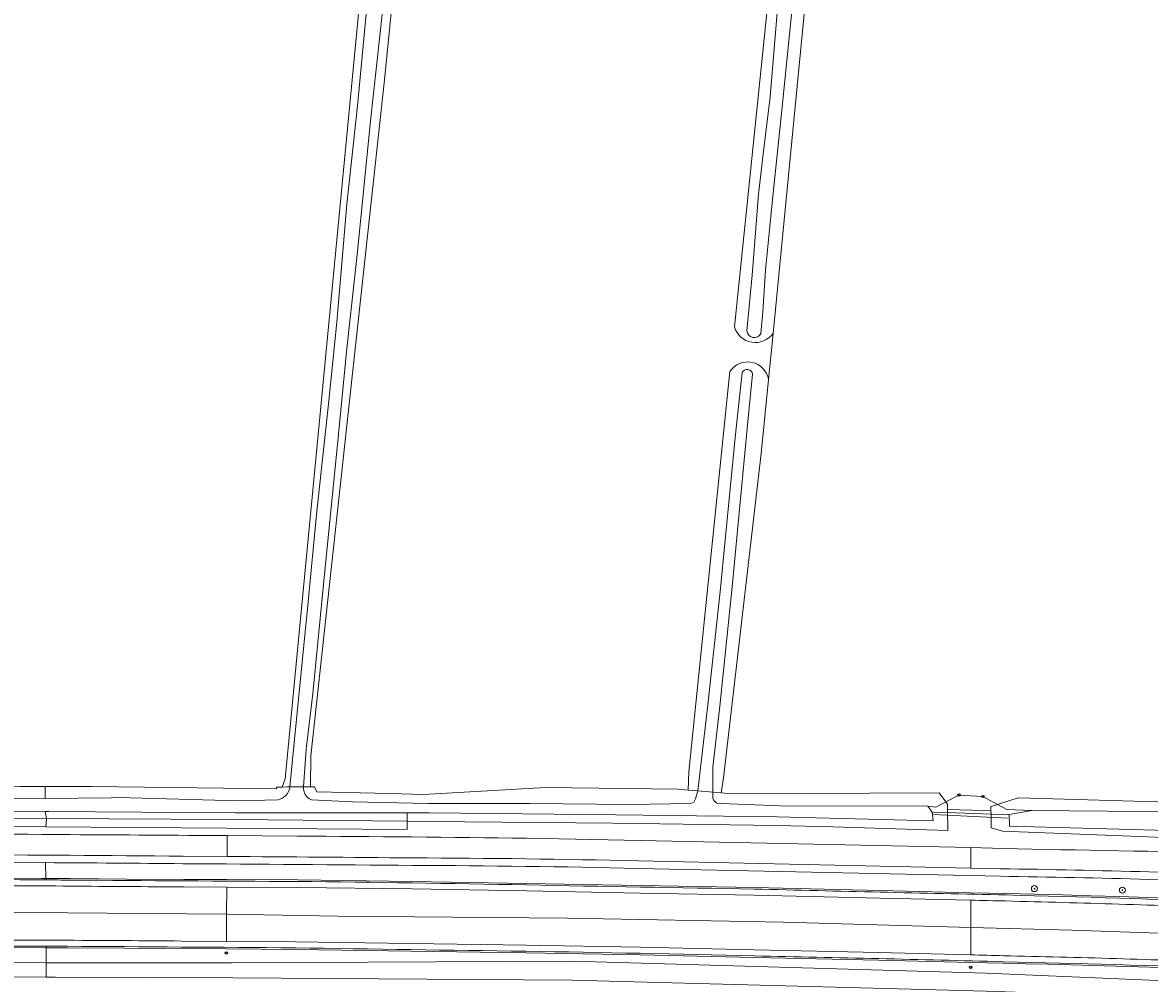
# Model space of a CAD drawing. Header units: metres. Extents: x 149984 to 156489, y 469398 to 478068.
# Tile 53 of 256: x 152804 to 152953, y 471116 to 471244. Entities that reach past the tile are written whole.
import ezdxf
from ezdxf.enums import TextEntityAlignment as Align

# ---------------------------------------------------------------- set-up
doc = ezdxf.new("R2010")
doc.units = ezdxf.units.M
doc.header["$LTSCALE"] = 0.75
for name, color, linetype, lineweight in [('B-WE-GR-BOOM-S', 252, 'Continuous', 25), ('B-WE-GR-GRAS-GV', 252, 'Continuous', 13), ('B-WE-GR-GROENVOORZIENING-GV', 252, 'Continuous', 18), ('B-WE-IE-MEUBILAIR-S', 252, 'Continuous', 25), ('B-WE-KW-KUNSTWERK_DUIKER-G', 6, 'Continuous', 18), ('B-WE-OG-TERREIN_OEVER-GV', 252, 'Continuous', 18), ('B-WE-OG-WATER-GV', 252, 'Continuous', 18), ('B-WE-OG-WATER_SLOOT-GV', 252, 'Continuous', 18), ('B-WE-VH-GESLOTENVERHARDING-GV', 252, 'Continuous', 18), ('B-WE-VH-HALFVERHARDING-GV', 252, 'Continuous', 18)]:
    doc.layers.add(name, color=color, linetype=linetype, lineweight=lineweight)
doc.styles.add('NLCS-ISO', font='NLCS-ISO.ttf')

# ---------------------------------------------------------------- blocks, each defined once
blk = doc.blocks.new('SIE-MEUBILAIR_PAAL-SO')
blk.add_circle((0, 0), 0.75)
blk = doc.blocks.new('SIE-MEUBILAIR_PAAL_HECTOMETER-SO')
blk.add_circle((0, 0), 0.75)
at = {"style": 'NLCS-ISO'}
blk.add_text('hm', height=0.75, dxfattribs=at).set_placement((0.16, 0.07), align=Align.MIDDLE_CENTER)
blk = doc.blocks.new('SGR-BOOM_GBKN-SO')
at = {"linetype": 'ByBlock', "lineweight": 18}
h = blk.add_hatch(color=0, dxfattribs=at)
h.dxf.hatch_style = 1
edge = h.paths.add_edge_path()
edge.add_arc((0, 0), 0.25, 0, 360)
at = {"color": 0, "linetype": 'ByBlock', "lineweight": 18}
for radius in [2, 0.25]:
    blk.add_circle((0, 0), radius, dxfattribs=at)
at = {"color": 0, "linetype": 'ByBlock', "lineweight": 18, "style": 'NLCS-ISO'}
blk.add_attdef('SOORT', (2.5, 0), '', height=1.5, dxfattribs=at)

msp = doc.modelspace()

# ---------------------------------------------------------------- linework, layer by layer
at = {"layer": 'B-WE-GR-GRAS-GV', "flags": 128}
msp.add_lwpolyline([(152812.698, 471142.421), (152837.302, 471142.136), (152837.328, 471142.357), (152838.061, 471142.363), (152838.467, 471143.473), (152854.738, 471313.335), (152854.209, 471315.055), (152800.213, 471322.008), (152793.123, 471322.92), (152744.275, 471329.21), (152742.688, 471325.771), (152730.366, 471200.092), (152722.844, 471145.457), (152723.879, 471142.916), (152726.784, 471142.76), (152751.99, 471142.722), (152775.004, 471142.677), (152803.228, 471142.448), (152806.529, 471142.439)], close=True, dxfattribs=at)
for points in [[(152898.266, 471203.576), (152908.851, 471306.573), (152907.264, 471308.69), (152886.425, 471311.355), (152879.258, 471312.272), (152861.755, 471314.51), (152859.374, 471313.452), (152851.701, 471236.458), (152841.911, 471146.5), (152841.862, 471142.396), (152842.398, 471142.401), (152842.702, 471141.724), (152852.422, 471141.481), (152856.862, 471141.37), (152873.096, 471142.307), (152890.752, 471142.073), (152892.086, 471141.962), (152892.182, 471144.383), (152897.655, 471197.635)], [(152979.882, 471299.706), (152955.458, 471302.791), (152949.308, 471303.567), (152915.985, 471307.776), (152913.845, 471306.944), (152913.604, 471306.85), (152913.468, 471305.469), (152909.371, 471263.988), (152903.389, 471202.705), (152902.791, 471196.58), (152901.83, 471186.729), (152896.803, 471143.602), (152896.485, 471141.594), (152897.882, 471141.477), (152925.498, 471141.572), (152926.396, 471140.38), (152928.133, 471141.293), (152931.328, 471141.106), (152933.266, 471140.044), (152936.023, 471140.911), (152966.831, 471140.058)], [(152902.791, 471196.58), (152903.389, 471202.705)]]:
    msp.add_lwpolyline(points, dxfattribs=at)
at = {"layer": 'B-WE-GR-GRAS-GV'}
for points in [[(152903.389, 471202.705, -0.6271308), (152898.266, 471203.576)], [(152897.655, 471197.635, -0.6842305), (152902.791, 471196.58)]]:
    msp.add_lwpolyline(points, format="xyb", dxfattribs=at)
at = {"layer": 'B-WE-GR-GROENVOORZIENING-GV', "flags": 128}
for points in [[(152931.328, 471141.106), (152928.133, 471141.293), (152926.396, 471140.38), (152926.605, 471140.103), (152926.617, 471139.362), (152929.808, 471139.292), (152932.39, 471139.236), (152932.38, 471139.765), (152933.266, 471140.044)], [(152806.739, 471138.169), (152777.918, 471137.995), (152746.016, 471137.845), (152718.577, 471137.418), (152690.347, 471137.155), (152666.164, 471136.134), (152640.37, 471134.995), (152620.889, 471133.759), (152597.816, 471131.851), (152575.772, 471129.662), (152552.74, 471127.112), (152526.86, 471124.041), (152511.251, 471121.934), (152511.397, 471120.895), (152551.981, 471125.915), (152597.524, 471130.597), (152627.679, 471132.923), (152644.004, 471133.857), (152673.2, 471135.221), (152719.078, 471136.548), (152764.437, 471137.138), (152806.649, 471137.06)], [(152806.649, 471137.06), (152854.693, 471136.73), (152854.703, 471137.805), (152831.616, 471138.051), (152806.739, 471138.169)], [(152926.617, 471139.362), (152926.623, 471138.958), (152932.399, 471138.77), (152932.39, 471139.236), (152929.808, 471139.292)]]:
    msp.add_lwpolyline(points, close=True, dxfattribs=at)
for points in [[(152970.91, 471134.991), (152952.169, 471135.764), (152933.912, 471136.497), (152932.433, 471136.917), (152932.407, 471138.331), (152932.399, 471138.77), (152926.623, 471138.958), (152926.628, 471138.627), (152926.651, 471137.234), (152926.661, 471136.59), (152911.395, 471137.046), (152903.883, 471137.235), (152882.064, 471137.54), (152857.456, 471137.776), (152854.703, 471137.805), (152854.693, 471136.73), (152806.649, 471137.06), (152764.437, 471137.138)], [(152830.76, 471135.894), (152840.136, 471135.83)], [(152870.647, 471135.54), (152885.749, 471135.255), (152929.699, 471134.294), (152933.996, 471134.2)], [(152802.255, 471130.236), (152806.052, 471130.21), (152806.612, 471130.206), (152806.596, 471132.301), (152794.777, 471132.345)], [(152794.777, 471132.345), (152806.596, 471132.301)], [(152806.596, 471132.301), (152806.612, 471130.206), (152809.848, 471130.178), (152817.428, 471130.121), (152825.007, 471130.071), (152830.718, 471130.038), (152840.172, 471129.993), (152855.39, 471129.802), (152870.603, 471129.537), (152885.762, 471129.254), (152900.924, 471128.991), (152917.663, 471128.577), (152929.722, 471128.301), (152932.059, 471128.249), (152934.4, 471128.199), (152938.172, 471128.102), (152941.944, 471128), (152945.715, 471127.891), (152949.486, 471127.777), (152953.257, 471127.658), (152957.028, 471127.533)], [(152830.741, 471133.125), (152824.884, 471133.163)], [(152933.661, 471131.489), (152929.699, 471131.576), (152885.479, 471132.542)], [(152885.456, 471131.542), (152933.643, 471130.489)], [(152933.643, 471130.489), (152885.456, 471131.542)], [(152806.614, 471130.006), (152806.612, 471130.206), (152806.052, 471130.21), (152802.255, 471130.236)], [(152957.028, 471127.533), (152953.257, 471127.658), (152949.486, 471127.777), (152945.715, 471127.891), (152941.944, 471128), (152938.172, 471128.102), (152934.4, 471128.199), (152932.059, 471128.249), (152929.722, 471128.301), (152917.663, 471128.577), (152900.924, 471128.991), (152885.762, 471129.254), (152870.603, 471129.537), (152855.39, 471129.802), (152840.172, 471129.993), (152830.718, 471130.038), (152825.007, 471130.071), (152817.428, 471130.121), (152809.848, 471130.178), (152806.612, 471130.206), (152806.614, 471130.006)], [(152929.699, 471120.033), (152917.49, 471120.335), (152900.94, 471120.694), (152885.743, 471121.038), (152870.544, 471121.315), (152855.202, 471121.531), (152839.86, 471121.76), (152830.665, 471121.831), (152824.688, 471121.875)], [(152775.33, 471119.011), (152806.666, 471118.965), (152806.666, 471120.983), (152801.938, 471120.997)], [(152801.938, 471120.997), (152806.666, 471120.983), (152806.666, 471121.184)], [(152806.666, 471121.184), (152809.512, 471121.175)], [(152809.512, 471121.175), (152806.666, 471121.184), (152806.666, 471120.983), (152809.511, 471120.975), (152817.095, 471120.927), (152824.681, 471120.875), (152830.657, 471120.831), (152839.849, 471120.76), (152855.188, 471120.531), (152870.528, 471120.315), (152885.723, 471120.038), (152900.918, 471119.694), (152917.467, 471119.335), (152929.674, 471119.034), (152931.842, 471118.977), (152934.014, 471118.919), (152937.016, 471118.853), (152940.014, 471118.782), (152943.013, 471118.706), (152946.011, 471118.624), (152949.009, 471118.538), (152952.007, 471118.446), (152955.005, 471118.349)], [(152955.005, 471118.349), (152952.007, 471118.446), (152949.009, 471118.538), (152946.011, 471118.624), (152943.013, 471118.706), (152940.014, 471118.782), (152937.016, 471118.853), (152934.014, 471118.919), (152931.842, 471118.977), (152929.674, 471119.034), (152917.467, 471119.335), (152900.918, 471119.694), (152885.723, 471120.038), (152870.528, 471120.315), (152855.188, 471120.531), (152839.849, 471120.76), (152830.657, 471120.831), (152824.681, 471120.875), (152817.095, 471120.927), (152809.511, 471120.975), (152806.666, 471120.983), (152806.666, 471118.965), (152807.564, 471118.964), (152831.325, 471118.993), (152876.712, 471119.204), (152931.744, 471117.595), (152983.53, 471115.383)]]:
    msp.add_lwpolyline(points, dxfattribs=at)
at = {"layer": 'B-WE-GR-GROENVOORZIENING-GV'}
for points in [[(152779.688, 471136.116, -0.0034115), (152809.881, 471136.031)], [(152809.881, 471136.031, -0.0001517), (152830.76, 471135.894)], [(152840.136, 471135.83, -0.002491), (152870.647, 471135.54)], [(152933.996, 471134.2, 0.0035356), (152964.826, 471133.673)], [(152824.884, 471133.163, 0.0018604), (152794.781, 471133.345)], [(152806.596, 471132.301, -0.001094), (152824.876, 471132.163)], [(152824.876, 471132.163, 0.001094), (152806.596, 471132.301)], [(152824.876, 471132.163, -0.0006532), (152855.483, 471131.931)], [(152855.483, 471131.931, 0.0006532), (152824.876, 471132.163)], [(152855.489, 471132.931, 0.0005177), (152830.741, 471133.125)], [(152885.479, 471132.542, 0.0047683), (152855.489, 471132.931)], [(152855.483, 471131.931, -0.0047715), (152885.456, 471131.542)], [(152885.456, 471131.542, 0.0047715), (152855.483, 471131.931)], [(152953.412, 471131.07, 0.0036954), (152933.661, 471131.489)], [(152974.275, 471130.62, -0.0065188), (152953.412, 471131.07)], [(152779.476, 471130.043, -0.0032673), (152806.614, 471130.006)], [(152806.614, 471130.006, -0.0006213), (152809.847, 471129.978)], [(152809.847, 471129.978, 0.0009564), (152840.169, 471129.793)], [(152840.169, 471129.793, -0.0024311), (152870.601, 471129.337)], [(152870.601, 471129.337, 0.000726), (152900.92, 471128.791)], [(152933.643, 471130.489, -0.0037002), (152953.38, 471130.07)], [(152953.38, 471130.07, 0.0037002), (152933.643, 471130.489)], [(152953.38, 471130.07, 0.0065137), (152974.256, 471129.62)], [(152974.256, 471129.62, -0.0065137), (152953.38, 471130.07)], [(152900.92, 471128.791, 0.0010755), (152934.395, 471127.999)], [(152934.395, 471127.999, -0.0029838), (152964.56, 471127.067)], [(152809.516, 471121.975, 0.00033), (152794.366, 471122.014)], [(152824.688, 471121.875, 0.0002636), (152809.516, 471121.975)], [(152806.666, 471121.184, 0.0005592), (152779.215, 471121.234)], [(152779.215, 471121.234, -0.0005592), (152806.666, 471121.184)], [(152809.512, 471121.175, -0.0004946), (152839.851, 471120.96)], [(152839.851, 471120.96, 0.0004946), (152809.512, 471121.175)], [(152839.851, 471120.96, 0.0004241), (152870.532, 471120.515)], [(152870.532, 471120.515, -0.0004241), (152839.851, 471120.96)], [(152870.532, 471120.515, -0.0022051), (152900.922, 471119.894)], [(152900.922, 471119.894, 0.0022051), (152870.532, 471120.515)], [(152900.922, 471119.894, -0.001722), (152934.019, 471119.119)], [(152934.019, 471119.119, 0.001722), (152900.922, 471119.894)], [(152934.038, 471119.919, 0.0004667), (152929.699, 471120.033)], [(152934.019, 471119.119, -0.0042686), (152964.007, 471118.227)], [(152964.007, 471118.227, 0.0042686), (152934.019, 471119.119)], [(152949.039, 471119.537, 0.0021335), (152934.038, 471119.919)], [(152964.036, 471119.026, 0.0022002), (152949.039, 471119.537)]]:
    msp.add_lwpolyline(points, format="xyb", dxfattribs=at)
at = {"layer": 'B-WE-KW-KUNSTWERK_DUIKER-G', "flags": 128}
msp.add_lwpolyline([(152934.58, 471138.22), (152924.724, 471138.725)], dxfattribs=at)
at = {"layer": 'B-WE-OG-TERREIN_OEVER-GV', "flags": 128}
for points in [[(152850.906, 471265.976), (152851.809, 471277.65), (152853.327, 471291.111), (152855.315, 471311.602), (152855.331, 471313.081), (152855.193, 471313.848), (152854.871, 471315.007), (152854.209, 471315.055), (152854.738, 471313.335), (152838.467, 471143.473), (152838.061, 471142.363), (152838.71, 471142.369), (152839.11, 471142.372), (152839.964, 471151.382), (152841.55, 471167.012), (152842.657, 471178.628), (152844.271, 471193.743), (152845.356, 471204.222), (152846.703, 471219.895), (152848.111, 471232.982), (152849.302, 471245.684), (152850.505, 471260.966)], [(152858.138, 471314.771), (152857.109, 471306.306), (152855.823, 471292.316), (152853.899, 471274.333), (152852.956, 471265.487), (152852.054, 471254.131), (152851.421, 471245.537), (152849.84, 471230.985), (152848.091, 471213.593), (152846.666, 471200.715), (152845.39, 471187.478), (152843.719, 471170.675), (152842.17, 471154.793), (152841.269, 471147.386), (152840.935, 471142.388), (152841.186, 471142.39), (152841.303, 471142.391), (152841.862, 471142.396), (152841.911, 471146.5), (152851.701, 471236.458), (152859.374, 471313.452), (152861.755, 471314.51)], [(152926.605, 471140.103), (152926.396, 471140.38), (152925.075, 471139.686), (152923.976, 471139.796), (152924.563, 471139.025), (152926.623, 471138.958), (152926.617, 471139.362)], [(152932.399, 471138.77), (152934.808, 471138.692), (152937.825, 471139.234), (152934.481, 471139.378), (152933.266, 471140.044), (152932.38, 471139.765), (152932.39, 471139.236)], [(152854.703, 471137.805), (152854.713, 471138.933), (152831.827, 471138.929), (152807.043, 471139.095), (152806.55, 471139.091), (152806.739, 471138.169), (152831.616, 471138.051)], [(152903.883, 471137.235), (152911.395, 471137.046), (152926.661, 471136.59), (152926.651, 471137.234), (152926.628, 471138.627), (152926.623, 471138.958), (152924.563, 471139.025), (152924.694, 471137.858), (152903.957, 471138.378), (152882.457, 471138.66), (152857.73, 471138.934), (152854.713, 471138.933), (152854.703, 471137.805), (152857.456, 471137.776), (152882.064, 471137.54)], [(153013.993, 471135.431), (153002.929, 471135.484), (152983.36, 471136.092), (152980.886, 471136.169), (152977.457, 471136.256), (152972.729, 471135.778), (152970.378, 471136.045), (152954.285, 471136.601), (152934.839, 471137.173), (152934.808, 471138.692), (152932.399, 471138.77), (152932.407, 471138.331), (152932.433, 471136.917), (152933.912, 471136.497), (152952.169, 471135.764), (152970.91, 471134.991), (152982.083, 471134.689), (152996.946, 471134.485), (153029.101, 471133.52), (153062.04, 471131.762), (153063.572, 471133.043), (153061.741, 471133.323), (153039.905, 471134.303)], [(153124.465, 471105.874), (153124.465, 471108.349), (153123.152, 471108.455), (153091.808, 471110.43), (153069.244, 471111.913), (153031.727, 471113.872), (152983.53, 471115.383), (152931.744, 471117.595), (152876.712, 471119.204), (152831.325, 471118.993), (152807.564, 471118.964), (152806.666, 471118.965), (152806.69, 471117.074), (152807.901, 471117.067), (152831.53, 471116.967), (152876.629, 471116.682), (152931.747, 471115.194), (152983.486, 471113.419), (153030.773, 471111.29), (153068.218, 471109.485), (153082.805, 471108.924), (153084.719, 471108.588), (153094.036, 471107.731), (153100.907, 471107.736)]]:
    msp.add_lwpolyline(points, close=True, dxfattribs=at)
for points in [[(152899.924, 471203.057), (152900.61, 471210.469), (152901.463, 471221.263), (152902.148, 471227.301), (152902.989, 471234.184), (152904.039, 471246.457), (152905.44, 471258.762), (152907.163, 471274.241), (152908.71, 471290.964), (152909.089, 471295.707), (152910.42, 471307.205), (152910.417, 471307.51), (152910.122, 471308.39), (152907.264, 471308.69), (152908.851, 471306.573), (152898.266, 471203.576)], [(152913.067, 471308.082), (152911.483, 471297.286), (152909.825, 471281.913), (152908.47, 471268.659), (152907.748, 471260.854), (152906.483, 471251.15), (152905.817, 471244.705), (152904.542, 471232.42), (152903.338, 471220.513), (152902.412, 471211.152), (152902.051, 471205.59), (152901.766, 471202.702)], [(152903.389, 471202.705), (152909.371, 471263.988), (152913.468, 471305.469), (152913.604, 471306.85), (152913.845, 471306.944), (152915.985, 471307.776), (152913.067, 471308.082)], [(152897.655, 471197.635), (152892.182, 471144.383), (152892.086, 471141.962)], [(152892.086, 471141.962), (152892.949, 471141.89), (152893.39, 471141.853), (152894.734, 471153.308), (152896.366, 471168.376), (152898.335, 471188.855), (152899.283, 471197.515)], [(152900.676, 471197.31), (152900.05, 471191.005), (152899.045, 471180.704), (152897.952, 471168.994), (152896.309, 471153.116), (152895.404, 471145.015), (152895.367, 471141.688), (152896.03, 471141.632), (152896.485, 471141.594), (152896.803, 471143.602), (152901.83, 471186.729), (152902.791, 471196.58)], [(152724.165, 471140.771), (152726.059, 471140.78), (152743.115, 471140.863), (152771.205, 471140.793), (152801.48, 471140.775), (152806.529, 471140.837), (152806.529, 471142.439), (152803.228, 471142.448)], [(152839.11, 471142.372), (152838.71, 471142.369), (152838.061, 471142.363), (152837.328, 471142.357), (152837.302, 471142.136), (152812.698, 471142.421), (152806.529, 471142.439), (152806.529, 471140.837), (152815.319, 471140.944), (152816.3, 471140.948), (152832.332, 471140.533), (152837.487, 471140.669)], [(152893.39, 471141.853), (152892.949, 471141.89), (152892.086, 471141.962), (152890.752, 471142.073), (152873.096, 471142.307), (152856.862, 471141.37), (152852.422, 471141.481), (152842.702, 471141.724), (152842.398, 471142.401), (152841.862, 471142.396), (152841.303, 471142.391), (152841.186, 471142.39), (152840.935, 471142.388)], [(152841.979, 471140.674), (152847.443, 471140.382), (152857.455, 471140.16), (152871.031, 471140.181), (152884.324, 471140.052), (152892.42, 471140.152), (152892.873, 471140.364), (152893.095, 471140.778), (152893.39, 471141.853)], [(152896.557, 471140.162), (152905.44, 471139.801), (152920.827, 471139.849), (152923.976, 471139.796), (152925.075, 471139.686), (152926.396, 471140.38), (152925.498, 471141.572), (152897.882, 471141.477), (152896.485, 471141.594), (152896.03, 471141.632), (152895.367, 471141.688), (152895.365, 471141.061)], [(152966.831, 471140.058), (152936.023, 471140.911), (152933.266, 471140.044)], [(152933.266, 471140.044), (152934.481, 471139.378), (152937.825, 471139.234), (152957.955, 471139.048), (152966.618, 471138.881)], [(152777.918, 471137.995), (152806.739, 471138.169), (152806.55, 471139.091), (152778.128, 471138.843)], [(152775.612, 471117.258), (152806.69, 471117.074), (152806.666, 471118.965), (152775.33, 471119.011)]]:
    msp.add_lwpolyline(points, dxfattribs=at)
at = {"layer": 'B-WE-OG-TERREIN_OEVER-GV'}
for points in [[(152898.266, 471203.576, 0.6271308), (152903.389, 471202.705)], [(152901.766, 471202.702, -0.7616324), (152899.924, 471203.057)], [(152902.791, 471196.58, 0.6842305), (152897.655, 471197.635)], [(152899.283, 471197.515, -0.7189776), (152900.676, 471197.31)], [(152837.487, 471140.669, 0.3318704), (152839.11, 471142.372)], [(152840.935, 471142.388, 0.3512361), (152841.979, 471140.674)], [(152895.365, 471141.061, 0.4739449), (152896.557, 471140.162)]]:
    msp.add_lwpolyline(points, format="xyb", dxfattribs=at)
at = {"layer": 'B-WE-OG-WATER-GV', "flags": 128}
for points in [[(152899.283, 471197.515), (152898.335, 471188.855), (152896.366, 471168.376), (152894.734, 471153.308), (152893.39, 471141.853)], [(152893.39, 471141.853), (152895.367, 471141.688), (152895.404, 471145.015), (152896.309, 471153.116), (152897.952, 471168.994), (152899.045, 471180.704), (152900.05, 471191.005), (152900.676, 471197.31)], [(152840.935, 471142.388), (152839.11, 471142.372)], [(152895.365, 471141.061), (152895.367, 471141.688), (152893.39, 471141.853), (152893.095, 471140.778), (152892.873, 471140.364), (152892.42, 471140.152), (152884.324, 471140.052), (152871.031, 471140.181), (152857.455, 471140.16), (152847.443, 471140.382), (152841.979, 471140.674)], [(152837.487, 471140.669), (152832.332, 471140.533), (152816.3, 471140.948), (152815.319, 471140.944), (152806.529, 471140.837), (152801.48, 471140.775), (152771.205, 471140.793), (152743.115, 471140.863), (152726.059, 471140.78), (152724.165, 471140.771)], [(152778.128, 471138.843), (152806.55, 471139.091), (152807.043, 471139.095), (152831.827, 471138.929), (152854.713, 471138.933), (152857.73, 471138.934), (152882.457, 471138.66), (152903.957, 471138.378), (152924.694, 471137.858), (152924.563, 471139.025), (152923.976, 471139.796), (152920.827, 471139.849), (152905.44, 471139.801), (152896.557, 471140.162)], [(152966.618, 471138.881), (152957.955, 471139.048), (152937.825, 471139.234), (152934.808, 471138.692), (152934.839, 471137.173), (152954.285, 471136.601), (152970.378, 471136.045), (152970.196, 471140.356)], [(152983.486, 471113.419), (152931.747, 471115.194), (152876.629, 471116.682), (152831.53, 471116.967), (152807.901, 471117.067), (152806.69, 471117.074), (152775.612, 471117.258), (152747.977, 471117.17), (152726.522, 471117.017), (152720.215, 471116.972), (152694.487, 471116.54), (152666.335, 471115.678), (152641.754, 471114.665), (152607.656, 471112.26), (152588.633, 471110.566), (152564.724, 471107.944), (152552.416, 471106.497), (152516.161, 471102.032), (152514.087, 471101.755)]]:
    msp.add_lwpolyline(points, dxfattribs=at)
at = {"layer": 'B-WE-OG-WATER-GV'}
for points in [[(152900.676, 471197.31, 0.7189776), (152899.283, 471197.515)], [(152839.11, 471142.372, -0.3318704), (152837.487, 471140.669)], [(152841.979, 471140.674, -0.3512361), (152840.935, 471142.388)], [(152896.557, 471140.162, -0.4739449), (152895.365, 471141.061)]]:
    msp.add_lwpolyline(points, format="xyb", dxfattribs=at)
at = {"layer": 'B-WE-OG-WATER_SLOOT-GV', "flags": 128}
for points in [[(152905.817, 471244.705), (152906.483, 471251.15), (152907.748, 471260.854), (152908.47, 471268.659), (152909.825, 471281.913), (152911.483, 471297.286), (152913.067, 471308.082), (152910.122, 471308.39), (152910.417, 471307.51), (152910.42, 471307.205), (152909.089, 471295.707), (152908.71, 471290.964), (152907.163, 471274.241), (152905.44, 471258.762), (152904.039, 471246.457), (152902.989, 471234.184), (152902.148, 471227.301), (152901.463, 471221.263), (152900.61, 471210.469), (152899.924, 471203.057)], [(152849.302, 471245.684), (152848.111, 471232.982), (152846.703, 471219.895), (152845.356, 471204.222), (152844.271, 471193.743), (152842.657, 471178.628), (152841.55, 471167.012), (152839.964, 471151.382), (152839.11, 471142.372), (152840.935, 471142.388), (152841.269, 471147.386), (152842.17, 471154.793), (152843.719, 471170.675), (152845.39, 471187.478), (152846.666, 471200.715), (152848.091, 471213.593), (152849.84, 471230.985), (152851.421, 471245.537)], [(152901.766, 471202.702), (152902.051, 471205.59), (152902.412, 471211.152), (152903.338, 471220.513), (152904.542, 471232.42), (152905.817, 471244.705)]]:
    msp.add_lwpolyline(points, dxfattribs=at)
at = {"layer": 'B-WE-OG-WATER_SLOOT-GV'}
msp.add_lwpolyline([(152899.924, 471203.057, 0.7616324), (152901.766, 471202.702)], format="xyb", dxfattribs=at)
at = {"layer": 'B-WE-VH-GESLOTENVERHARDING-GV'}
for points in [[(152809.881, 471136.031, 0.0034115), (152779.688, 471136.116)], [(152830.76, 471135.894, 0.0001517), (152809.881, 471136.031)], [(152870.647, 471135.54, 0.002491), (152840.136, 471135.83)], [(152964.826, 471133.673, -0.0035356), (152933.996, 471134.2)], [(152794.781, 471133.345, -0.0018604), (152824.884, 471133.163)], [(152830.741, 471133.125, -0.0005177), (152855.489, 471132.931)], [(152855.489, 471132.931, -0.0047683), (152885.479, 471132.542)], [(152933.661, 471131.489, -0.0036954), (152953.412, 471131.07)], [(152953.412, 471131.07, 0.0065188), (152974.275, 471130.62)], [(152809.84, 471129.178, 0.0018447), (152794.659, 471129.266)], [(152825.001, 471129.071, -0.0004612), (152809.84, 471129.178)], [(152934.376, 471127.199, -0.0004321), (152929.699, 471127.301)], [(152949.455, 471126.778, 0.001526), (152934.376, 471127.199)], [(152964.532, 471126.267, 0.001526), (152949.455, 471126.778)], [(152794.366, 471122.014, -0.00033), (152809.516, 471121.975)], [(152809.516, 471121.975, -0.0002636), (152824.688, 471121.875)], [(152929.699, 471120.033, -0.0004667), (152934.038, 471119.919)], [(152934.038, 471119.919, -0.0021335), (152949.039, 471119.537)], [(152949.039, 471119.537, -0.0022002), (152964.036, 471119.026)]]:
    msp.add_lwpolyline(points, format="xyb", dxfattribs=at)
at = {"layer": 'B-WE-VH-GESLOTENVERHARDING-GV', "flags": 128}
for points in [[(152824.884, 471133.163), (152830.741, 471133.125), (152830.76, 471135.894)], [(152840.136, 471135.83), (152830.76, 471135.894), (152830.741, 471133.125)], [(152885.479, 471132.542), (152929.699, 471131.576), (152929.699, 471134.294), (152885.749, 471135.255), (152870.647, 471135.54)], [(152933.996, 471134.2), (152929.699, 471134.294), (152929.699, 471131.576), (152933.661, 471131.489)], [(152729.138, 471129.012), (152729.201, 471125.4), (152748.014, 471125.596), (152760.916, 471125.632), (152773.996, 471125.639), (152797.033, 471125.668), (152809.522, 471125.636), (152830.689, 471125.434), (152830.713, 471129.038)], [(152830.713, 471129.038), (152825.001, 471129.071)], [(152929.699, 471127.301), (152929.699, 471123.667), (152943.169, 471123.311), (152965.041, 471122.565), (153001.619, 471121.303), (153029.292, 471120.044), (153029.434, 471123.646), (153025.224, 471123.851)], [(152824.688, 471121.875), (152830.665, 471121.831), (152830.689, 471125.434), (152809.522, 471125.636), (152797.033, 471125.668), (152773.996, 471125.639), (152760.916, 471125.632), (152748.014, 471125.596), (152729.201, 471125.4), (152729.264, 471121.789), (152733.346, 471121.832)], [(153009.565, 471117.26), (153024.824, 471116.642), (153029.15, 471116.441), (153029.292, 471120.044), (153001.619, 471121.303), (152965.041, 471122.565), (152943.169, 471123.311), (152929.699, 471123.667), (152929.699, 471120.033)]]:
    msp.add_lwpolyline(points, dxfattribs=at)
for points in [[(152929.699, 471127.301), (152917.639, 471127.577), (152900.903, 471127.991), (152885.744, 471128.254), (152870.585, 471128.537), (152855.375, 471128.802), (152840.163, 471128.993), (152830.713, 471129.038), (152830.689, 471125.434), (152845.543, 471125.192), (152876.04, 471124.921), (152904.72, 471124.364), (152929.699, 471123.667)], [(152830.665, 471121.831), (152839.86, 471121.76), (152855.202, 471121.531), (152870.544, 471121.315), (152885.743, 471121.038), (152900.94, 471120.694), (152917.49, 471120.335), (152929.699, 471120.033), (152929.699, 471123.667), (152904.72, 471124.364), (152876.04, 471124.921), (152845.543, 471125.192), (152830.689, 471125.434)]]:
    msp.add_lwpolyline(points, close=True, dxfattribs=at)
at = {"layer": 'B-WE-VH-HALFVERHARDING-GV'}
for points in [[(152806.614, 471130.006, 0.0032673), (152779.476, 471130.043)], [(152794.659, 471129.266, -0.0018447), (152809.84, 471129.178)], [(152809.847, 471129.978, 0.0006213), (152806.614, 471130.006)], [(152809.84, 471129.178, 0.0004612), (152825.001, 471129.071)], [(152840.169, 471129.793, -0.0009564), (152809.847, 471129.978)], [(152870.601, 471129.337, 0.0024311), (152840.169, 471129.793)], [(152900.92, 471128.791, -0.000726), (152870.601, 471129.337)], [(152934.395, 471127.999, -0.0010755), (152900.92, 471128.791)], [(152964.56, 471127.067, 0.0029838), (152934.395, 471127.999)], [(152929.699, 471127.301, 0.0004321), (152934.376, 471127.199)], [(152934.376, 471127.199, -0.001526), (152949.455, 471126.778)], [(152949.455, 471126.778, -0.001526), (152964.532, 471126.267)]]:
    msp.add_lwpolyline(points, format="xyb", dxfattribs=at)
at = {"layer": 'B-WE-VH-HALFVERHARDING-GV', "flags": 128}
msp.add_lwpolyline([(152825.001, 471129.071), (152830.713, 471129.038), (152840.163, 471128.993), (152855.375, 471128.802), (152870.585, 471128.537), (152885.744, 471128.254), (152900.903, 471127.991), (152917.639, 471127.577), (152929.699, 471127.301)], dxfattribs=at)

# ---------------------------------------------------------------- block references
at = {"layer": 'B-WE-GR-BOOM-S', "xscale": 0.2, "yscale": 0.2, "zscale": 0.2}
for p in [(152938.174, 471128.842), (152949.876, 471128.64)]:
    msp.add_blockref('SGR-BOOM_GBKN-SO', p, dxfattribs=at)
at = {"layer": 'B-WE-IE-MEUBILAIR-S', "xscale": 0.2, "yscale": 0.2, "zscale": 0.2}
for name, p in [('SIE-MEUBILAIR_PAAL-SO', (152928.133, 471141.293)), ('SIE-MEUBILAIR_PAAL-SO', (152931.328, 471141.106)), ('SIE-MEUBILAIR_PAAL_HECTOMETER-SO', (152830.654, 471120.269)), ('SIE-MEUBILAIR_PAAL_HECTOMETER-SO', (152929.699, 471118.381))]:
    msp.add_blockref(name, p, dxfattribs=at)

doc.saveas('drawing.dxf')
